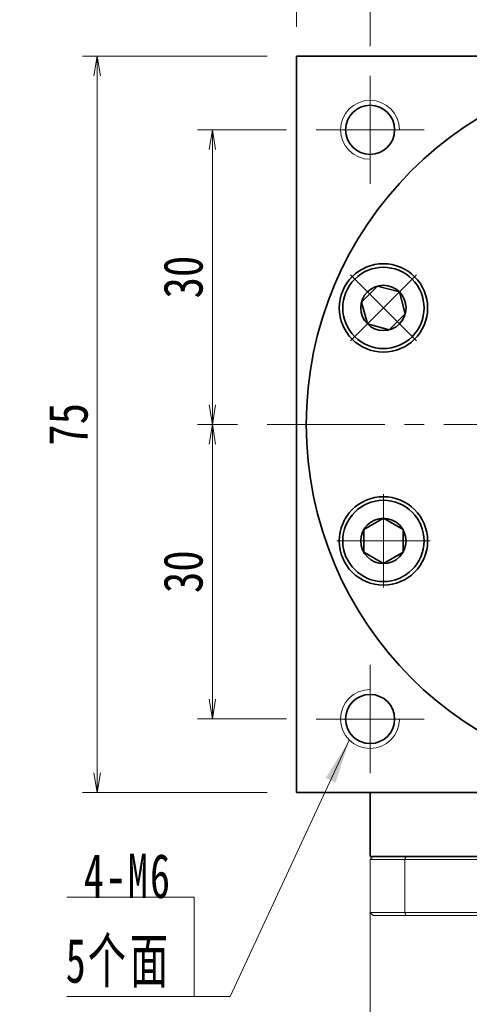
# Model space of a CAD drawing. Header units: millimetres. Extents: x -3 to 535, y 0 to 368.
# Tile 6 of 8: x 257 to 303, y 216 to 317. Entities that reach past the tile are written whole.
import ezdxf

# ---------------------------------------------------------------- set-up
doc = ezdxf.new("R2010")
doc.units = ezdxf.units.MM
doc.set_wipeout_variables(frame=1)
doc.linetypes.add('点画线', pattern=[18, 12, -2, 2, -2])
for name, color, linetype, lineweight in [('EB0_1', 7, 'Continuous', 35), ('中心线层', 1, '点画线', 18), ('尺寸线层', 3, 'Continuous', 18), ('粗实线层', 7, 'Continuous', 35)]:
    doc.layers.add(name, color=color, linetype=linetype, lineweight=lineweight)
doc.styles.add('宋体', font='SimSun.ttf', dxfattribs={"width": 0.8})
doc.styles.add('标准', font='txt', dxfattribs={"width": 0.667})
doc.dimstyles.new('A水平标注$0', dxfattribs={"dimtxt": 3.5, "dimasz": 2, "dimexe": 1.5, "dimexo": 3, "dimgap": 1.1, "dimtad": 1, "dimtoh": 1, "dimdec": 4, "dimdsep": 46, "dimtxsty": '宋体', "dimblk": 'OPEN', "dimcen": 3, "dimclrd": 3, "dimclre": 3, "dimclrt": 6, "dimadec": 0, "dimazin": 0, "dimtm": 1e-09, "dimtfac": 1, "dimtdec": 4, "dimtix": 1, "dimtmove": 0, "dimatfit": 3, "dimldrblk": 'OPEN', "dimfxl": 0, "dimlwd": 13, "dimlwe": 13, "dimarcsym": 0})

# ---------------------------------------------------------------- blocks, each defined once
blk = doc.blocks.new('_Open')
at = {"color": 0, "linetype": 'ByBlock', "lineweight": -2}
for p, q in [((-1, 0.167), (0, 0)), ((-1, -0.167), (0, 0)), ((0, 0), (-1, 0))]:
    blk.add_line(p, q, dxfattribs=at)
blk = doc.blocks.new('*D28')
at = {"layer": 'Defpoints', "color": 0, "transparency": 16777216}
for p in [(292.66, 319.53), (322.66, 315.94), (292.66, 310.94)]:
    blk.add_point(p, dxfattribs=at)
at = {"layer": '尺寸线层', "color": 3, "lineweight": 13, "transparency": 16777216}
for p, q in [((292.66, 313.94), (292.66, 321.03)), ((322.66, 318.94), (322.66, 321.03)), ((320.66, 319.53), (294.66, 319.53))]:
    blk.add_line(p, q, dxfattribs=at)
at = {"layer": '尺寸线层', "color": 3, "lineweight": 13, "transparency": 16777216, "xscale": 2, "yscale": 2, "zscale": 2, "rotation": 180}
blk.add_blockref('_Open', (292.66, 319.53), dxfattribs=at)
at = {"layer": '尺寸线层', "color": 3, "lineweight": 13, "transparency": 16777216, "xscale": 2, "yscale": 2, "zscale": 2}
blk.add_blockref('_Open', (322.66, 319.53), dxfattribs=at)
at = {"layer": '尺寸线层', "color": 6, "transparency": 16777216, "insert": (307.66, 322.48), "char_height": 4, "attachment_point": 5, "style": '宋体', "bg_fill": 3, "box_fill_scale": 1.1, "bg_fill_color": 257, "bg_fill_transparency": 0}
blk.add_mtext('30', dxfattribs=at)
blk = doc.blocks.new('*D30')
at = {"layer": 'Defpoints', "color": 0, "transparency": 16777216}
for p in [(285.16, 331.14), (285.16, 312.94), (360.16, 312.94)]:
    blk.add_point(p, dxfattribs=at)
at = {"layer": '尺寸线层', "color": 3, "lineweight": 13, "transparency": 16777216}
for p, q in [((285.16, 315.94), (285.16, 332.64)), ((360.16, 315.94), (360.16, 332.64)), ((358.16, 331.14), (287.16, 331.14))]:
    blk.add_line(p, q, dxfattribs=at)
at = {"layer": '尺寸线层', "color": 3, "lineweight": 13, "transparency": 16777216, "xscale": 2, "yscale": 2, "zscale": 2, "rotation": 180}
blk.add_blockref('_Open', (285.16, 331.14), dxfattribs=at)
at = {"layer": '尺寸线层', "color": 3, "lineweight": 13, "transparency": 16777216, "xscale": 2, "yscale": 2, "zscale": 2}
blk.add_blockref('_Open', (360.16, 331.14), dxfattribs=at)
at = {"layer": '尺寸线层', "color": 6, "transparency": 16777216, "insert": (322.66, 334.07), "char_height": 4, "attachment_point": 5, "style": '宋体', "bg_fill": 3, "box_fill_scale": 1.1, "bg_fill_color": 257, "bg_fill_transparency": 0}
blk.add_mtext('75', dxfattribs=at)
blk = doc.blocks.new('*D31')
at = {"layer": 'Defpoints', "color": 0, "transparency": 16777216}
for p in [(285.16, 312.94), (264.85, 237.94), (285.16, 237.94)]:
    blk.add_point(p, dxfattribs=at)
at = {"layer": '尺寸线层', "color": 3, "lineweight": 13, "transparency": 16777216}
for p, q in [((282.16, 312.94), (263.35, 312.94)), ((264.85, 310.94), (264.85, 239.94)), ((282.16, 237.94), (263.35, 237.94))]:
    blk.add_line(p, q, dxfattribs=at)
at = {"layer": '尺寸线层', "color": 3, "lineweight": 13, "transparency": 16777216, "xscale": 2, "yscale": 2, "zscale": 2}
for p, rotation in [((264.85, 312.94), 90), ((264.85, 237.94), 270)]:
    blk.add_blockref('_Open', p, dxfattribs=dict(at, rotation=rotation))
at = {"layer": '尺寸线层', "color": 6, "transparency": 16777216, "insert": (261.92, 275.44), "char_height": 4, "attachment_point": 5, "rotation": 90, "style": '宋体', "bg_fill": 3, "box_fill_scale": 1.1, "bg_fill_color": 257, "bg_fill_transparency": 0}
blk.add_mtext('75', dxfattribs=at)
blk = doc.blocks.new('*D32')
at = {"layer": 'Defpoints', "color": 0, "transparency": 16777216}
for p in [(287.16, 305.44), (276.59, 275.44), (282.16, 275.44)]:
    blk.add_point(p, dxfattribs=at)
at = {"layer": '尺寸线层', "color": 3, "lineweight": 13, "transparency": 16777216}
for p, q in [((284.16, 305.44), (275.09, 305.44)), ((276.59, 303.44), (276.59, 277.44)), ((279.16, 275.44), (275.09, 275.44))]:
    blk.add_line(p, q, dxfattribs=at)
at = {"layer": '尺寸线层', "color": 3, "lineweight": 13, "transparency": 16777216, "xscale": 2, "yscale": 2, "zscale": 2}
for p, rotation in [((276.59, 305.44), 90), ((276.59, 275.44), 270)]:
    blk.add_blockref('_Open', p, dxfattribs=dict(at, rotation=rotation))
at = {"layer": '尺寸线层', "color": 6, "transparency": 16777216, "insert": (273.63, 290.44), "char_height": 4, "attachment_point": 5, "rotation": 90, "style": '宋体', "bg_fill": 3, "box_fill_scale": 1.1, "bg_fill_color": 257, "bg_fill_transparency": 0}
blk.add_mtext('30', dxfattribs=at)
blk = doc.blocks.new('*D33')
at = {"layer": 'Defpoints', "color": 0, "transparency": 16777216}
for p in [(282.16, 275.44), (276.59, 245.44), (287.16, 245.44)]:
    blk.add_point(p, dxfattribs=at)
at = {"layer": '尺寸线层', "color": 3, "lineweight": 13, "transparency": 16777216}
for p, q in [((279.16, 275.44), (275.09, 275.44)), ((276.59, 273.44), (276.59, 247.44)), ((284.16, 245.44), (275.09, 245.44))]:
    blk.add_line(p, q, dxfattribs=at)
at = {"layer": '尺寸线层', "color": 3, "lineweight": 13, "transparency": 16777216, "xscale": 2, "yscale": 2, "zscale": 2}
for p, rotation in [((276.59, 275.44), 90), ((276.59, 245.44), 270)]:
    blk.add_blockref('_Open', p, dxfattribs=dict(at, rotation=rotation))
at = {"layer": '尺寸线层', "color": 6, "transparency": 16777216, "insert": (273.63, 260.44), "char_height": 4, "attachment_point": 5, "rotation": 90, "style": '宋体', "bg_fill": 3, "box_fill_scale": 1.1, "bg_fill_color": 257, "bg_fill_transparency": 0}
blk.add_mtext('30', dxfattribs=at)
blk = doc.blocks.new('*X6')
at = {"layer": '尺寸线层', "linetype": 'Continuous'}
blk.add_hatch(color=0, dxfattribs=at).paths.add_polyline_path([(15.81, 26.08), (14.42, 21.77), (13.4, 22.24)], flags=0)
at = {"layer": '尺寸线层', "color": 0, "linetype": 'Continuous'}
blk.add_line((15.81, 26.08), (3.67, 0), dxfattribs=at)
at = {"layer": '尺寸线层', "color": 0}
for p, q in [((0, 10.09), (-12.97, 10.09)), ((0, 0), (0, 10.09)), ((0, 0), (-12.97, 0)), ((3.67, 0), (0, 0))]:
    blk.add_line(p, q, dxfattribs=at)
at = {"layer": '尺寸线层', "color": 0, "insert": (-2.25, 0.9), "char_height": 4.5, "width": 19.9754, "attachment_point": 9, "line_spacing_factor": 1.15057, "style": '标准'}
blk.add_mtext('\\T1.1;4-M6\\P5个面', dxfattribs=at)
blk = doc.blocks.new('*X7')
at = {"layer": '中心线层', "linetype": '点画线', "lineweight": 18}
for p, q in [((0, -4.76), (0, 4.76)), ((-4.76, 0), (4.76, 0))]:
    blk.add_line(p, q, dxfattribs=at)
at = {"layer": '粗实线层'}
for p, q in [((-2.31, 0), (-1.15, 2)), ((-1.15, 2), (1.15, 2)), ((2.31, 0), (1.15, 2)), ((2.31, 0), (1.15, 2)), ((-2.31, 0), (-1.15, -2)), ((2.31, 0), (1.15, -2)), ((-1.15, -2), (1.15, -2))]:
    blk.add_line(p, q, dxfattribs=at)
blk.add_circle((0, 0), 2.31, dxfattribs=at)
for start, end in [(0, 180), (180, 360)]:
    blk.add_arc((0, 0), 4.14, start, end, dxfattribs=at)

msp = doc.modelspace()

# ---------------------------------------------------------------- linework, layer by layer
at = {"color": 7, "linetype": 'Continuous', "lineweight": 15}
for p, q in [((292.65874, 231.13545), (296.20123, 231.13545)), ((292.65874, 231.13545), (292.65874, 225.73545)), ((296.31486, 231.43545), (292.95874, 231.43545)), ((296.20123, 225.73545), (296.20123, 231.13545)), ((296.20123, 231.13545), (349.11625, 231.13545)), ((349.00262, 231.43545), (296.31486, 231.43545)), ((296.20123, 225.73545), (292.65874, 225.73545)), ((322.65874, 225.73545), (296.20123, 225.73545)), ((292.95874, 225.43545), (296.31486, 225.43545)), ((296.31486, 225.43545), (318.42672, 225.43545))]:
    msp.add_line(p, q, dxfattribs=at)
for points in [[(292.65874, 231.13545), (292.95874, 231.43545)], [(296.20123, 231.13545), (296.31486, 231.43545)], [(292.65874, 206.88545), (292.65874, 225.73545)], [(292.65874, 225.73545), (292.95874, 225.43545)], [(296.20123, 225.73545), (296.31486, 225.43545)]]:
    msp.add_open_spline(points, degree=1, dxfattribs=at)
at = {"layer": 'EB0_1'}
msp.add_line((352.65874, 231.43545), (292.65874, 231.43545), dxfattribs=at)
at = {"layer": '中心线层'}
for p, q in [((292.65874, 299.93545), (292.65874, 310.93545)), ((287.15874, 305.43545), (298.15874, 305.43545)), ((282.15874, 275.43545), (363.15874, 275.43545)), ((292.65874, 239.93545), (292.65874, 250.93545)), ((298.15874, 245.43545), (287.15874, 245.43545))]:
    msp.add_line(p, q, dxfattribs=at)
at = {"layer": '粗实线层'}
for p, q in [((285.15874, 312.93545), (360.15874, 312.93545)), ((285.15874, 312.03545), (285.15874, 312.93545)), ((285.15874, 312.93545), (285.15874, 237.93545)), ((285.15874, 237.93545), (360.15874, 237.93545)), ((292.65874, 231.43545), (292.65874, 237.93545))]:
    msp.add_line(p, q, dxfattribs=at)
for centre, radius in [((292.65874, 305.43545), 2.5), ((294.01848, 287.29863), 4.5), ((294.01848, 263.57226), 4.5), ((292.65874, 245.43545), 2.5)]:
    msp.add_circle(centre, radius, dxfattribs=at)
at = {"layer": '粗实线层', "lineweight": 18}
for centre, start, end in [((292.65874, 305.43545), 360, 270), ((292.65874, 245.43545), 90, 360)]:
    msp.add_arc(centre, 3, start, end, dxfattribs=at)

# ---------------------------------------------------------------- next in the draw order: dimensions: what is measured, and where the dimension line sits
at = {"layer": '尺寸线层'}
dim = msp.add_linear_dim(base=(292.65874, 319.52807), p1=(322.65874, 315.93545), p2=(292.65874, 310.93545), angle=180, dimstyle='A水平标注$0', override={"dimtxt": 4, "dimgap": 1, "dimblk": 'Open', "dimtfill": 1, "dimtfillclr": 256}, dxfattribs=at)
dim.commit()
dim.dimension.update_dxf_attribs({"geometry": '*D28', "text_midpoint": (307.65874, 322.48337)})

# ---------------------------------------------------------------- next in the draw order: wipeouts: each hides what was drawn before it
for points in [[(296.9459, 290.22605), (296.92869, 290.24316), (296.91138, 290.26017), (296.89398, 290.27707), (296.87647, 290.29387), (296.85887, 290.31057), (296.84117, 290.32716), (296.82337, 290.34365), (296.80548, 290.36004), (296.78749, 290.37632), (296.7694, 290.3925), (296.75122, 290.40857), (296.73295, 290.42453), (296.71458, 290.44038), (296.69613, 290.45613), (296.67757, 290.47177), (296.65893, 290.4873), (296.6402, 290.50272), (296.62138, 290.51803), (296.60246, 290.53323), (296.58346, 290.54831), (296.56437, 290.56329), (296.5452, 290.57816), (296.52593, 290.59291), (296.50658, 290.60755), (296.48715, 290.62207), (296.46763, 290.63648), (296.44803, 290.65078), (296.42834, 290.66496), (296.40857, 290.67903), (296.38872, 290.69297), (296.38872, 290.69297), (296.22838, 290.79948), (296.06326, 290.89842), (295.89372, 290.98957), (295.72013, 291.07275), (295.54286, 291.14777), (295.3623, 291.21446), (295.17883, 291.2727), (294.99285, 291.32234), (294.80476, 291.36328), (294.61498, 291.39543), (294.4239, 291.41873), (294.23195, 291.43312), (294.03954, 291.43858), (293.84708, 291.43508), (293.655, 291.42264), (293.4637, 291.40129), (293.27359, 291.37107), (293.0851, 291.33204), (292.89863, 291.2843), (292.71457, 291.22794), (292.53334, 291.16308), (292.35532, 291.08987), (292.18089, 291.00847), (292.01043, 290.91904), (291.84432, 290.82179), (291.6829, 290.71692), (291.52654, 290.60466), (291.37556, 290.48526), (291.23029, 290.35896), (291.09105, 290.22605), (291.09105, 290.22605), (290.95814, 290.08682), (290.83185, 289.94155), (290.71245, 289.79057), (290.60019, 289.63421), (290.49532, 289.47279), (290.39807, 289.30668), (290.30864, 289.13622), (290.22724, 288.96179), (290.15403, 288.78377), (290.08917, 288.60253), (290.03281, 288.41848), (289.98506, 288.23201), (289.94604, 288.04351), (289.91582, 287.85341), (289.89446, 287.66211), (289.88202, 287.47002), (289.87853, 287.27757), (289.88398, 287.08515), (289.89837, 286.8932), (289.92167, 286.70213), (289.95383, 286.51234), (289.99477, 286.32426), (290.04441, 286.13828), (290.10264, 285.95481), (290.16934, 285.77425), (290.24436, 285.59698), (290.32753, 285.42339), (290.41869, 285.25385), (290.51763, 285.08873), (290.62413, 284.92839), (290.62413, 284.92839), (290.63808, 284.90854), (290.65215, 284.88877), (290.66633, 284.86908), (290.68062, 284.84948), (290.69504, 284.82996), (290.70956, 284.81052), (290.7242, 284.79117), (290.73895, 284.77191), (290.75382, 284.75273), (290.76879, 284.73364), (290.78388, 284.71464), (290.79908, 284.69573), (290.81439, 284.67691), (290.82981, 284.65817), (290.84534, 284.63953), (290.86098, 284.62098), (290.87673, 284.60252), (290.89258, 284.58416), (290.90854, 284.56588), (290.92461, 284.5477), (290.94079, 284.52962), (290.95707, 284.51163), (290.97345, 284.49374), (290.98994, 284.47594), (291.00654, 284.45824), (291.02324, 284.44063), (291.04004, 284.42313), (291.05694, 284.40572), (291.07395, 284.38842), (291.09105, 284.37121), (291.09105, 284.37121), (291.24827, 284.22201), (291.41309, 284.08125), (291.58504, 283.9493), (291.76367, 283.82654), (291.94848, 283.71329), (292.13895, 283.60986), (292.33459, 283.51655), (292.53483, 283.43361), (292.73915, 283.36126), (292.94696, 283.2997), (293.15772, 283.2491), (293.37084, 283.2096), (293.58573, 283.18131), (293.8018, 283.16431), (294.01848, 283.15863), (294.23515, 283.16431), (294.45122, 283.18131), (294.66611, 283.2096), (294.87923, 283.2491), (295.08999, 283.2997), (295.29781, 283.36126), (295.50212, 283.43361), (295.70237, 283.51655), (295.898, 283.60986), (296.08848, 283.71329), (296.27328, 283.82654), (296.45191, 283.9493), (296.62386, 284.08125), (296.78868, 284.22201), (296.9459, 284.37121), (296.9459, 284.37121), (297.09509, 284.52843), (297.23586, 284.69325), (297.36781, 284.8652), (297.49057, 285.04383), (297.60382, 285.22863), (297.70724, 285.41911), (297.80055, 285.61474), (297.8835, 285.81499), (297.95585, 286.0193), (298.01741, 286.22712), (298.06801, 286.43788), (298.10751, 286.65099), (298.1358, 286.86588), (298.1528, 287.08196), (298.15848, 287.29863), (298.1528, 287.5153), (298.1358, 287.73138), (298.10751, 287.94627), (298.06801, 288.15939), (298.01741, 288.37014), (297.95585, 288.57796), (297.8835, 288.78228), (297.80055, 288.98252), (297.70724, 289.17815), (297.60382, 289.36863), (297.49057, 289.55344), (297.36781, 289.73206), (297.23586, 289.90402), (297.09509, 290.06883)], [(294.01848, 267.71226), (293.99421, 267.71219), (293.96995, 267.71197), (293.94569, 267.71162), (293.92143, 267.71112), (293.89718, 267.71048), (293.87293, 267.7097), (293.84868, 267.70878), (293.82444, 267.70771), (293.80021, 267.7065), (293.77598, 267.70515), (293.75177, 267.70366), (293.72756, 267.70203), (293.70336, 267.70025), (293.67917, 267.69833), (293.655, 267.69627), (293.63083, 267.69407), (293.60668, 267.69173), (293.58255, 267.68924), (293.55843, 267.68662), (293.53432, 267.68385), (293.51023, 267.68094), (293.48616, 267.67789), (293.46211, 267.6747), (293.43808, 267.67137), (293.41406, 267.6679), (293.39007, 267.66429), (293.3661, 267.66054), (293.34215, 267.65664), (293.31823, 267.65261), (293.29433, 267.64843), (293.29433, 267.64843), (293.10564, 267.61037), (292.91892, 267.56357), (292.73459, 267.50815), (292.55302, 267.44422), (292.37463, 267.37191), (292.19979, 267.2914), (292.02888, 267.20284), (291.86227, 267.10643), (291.70033, 267.00239), (291.54339, 266.89093), (291.39181, 266.77229), (291.2459, 266.64674), (291.10599, 266.51454), (290.97237, 266.37598), (290.84534, 266.23136), (290.72517, 266.08099), (290.61212, 265.9252), (290.50643, 265.76432), (290.40833, 265.5987), (290.31804, 265.4287), (290.23575, 265.25469), (290.16163, 265.07704), (290.09586, 264.89614), (290.03856, 264.71237), (289.98986, 264.52614), (289.94988, 264.33785), (289.91869, 264.14791), (289.89637, 263.95672), (289.88295, 263.7647), (289.87848, 263.57226), (289.87848, 263.57226), (289.88295, 263.37982), (289.89637, 263.1878), (289.91869, 262.99661), (289.94988, 262.80666), (289.98986, 262.61837), (290.03856, 262.43214), (290.09586, 262.24838), (290.16163, 262.06748), (290.23575, 261.88983), (290.31804, 261.71582), (290.40833, 261.54582), (290.50643, 261.3802), (290.61212, 261.21932), (290.72517, 261.06353), (290.84534, 260.91316), (290.97237, 260.76854), (291.10599, 260.62998), (291.2459, 260.49778), (291.39181, 260.37223), (291.54339, 260.25359), (291.70033, 260.14213), (291.86227, 260.03808), (292.02888, 259.94168), (292.19979, 259.85312), (292.37463, 259.77261), (292.55302, 259.7003), (292.73459, 259.63637), (292.91892, 259.58095), (293.10564, 259.53415), (293.29433, 259.49608), (293.29433, 259.49608), (293.31823, 259.49191), (293.34215, 259.48788), (293.3661, 259.48398), (293.39007, 259.48023), (293.41406, 259.47662), (293.43808, 259.47314), (293.46211, 259.46981), (293.48616, 259.46662), (293.51023, 259.46357), (293.53432, 259.46067), (293.55843, 259.4579), (293.58255, 259.45527), (293.60668, 259.45279), (293.63083, 259.45045), (293.655, 259.44825), (293.67917, 259.44619), (293.70336, 259.44427), (293.72756, 259.44249), (293.75177, 259.44086), (293.77598, 259.43937), (293.80021, 259.43802), (293.82444, 259.43681), (293.84868, 259.43574), (293.87293, 259.43482), (293.89718, 259.43404), (293.92143, 259.4334), (293.94569, 259.4329), (293.96995, 259.43254), (293.99421, 259.43233), (294.01848, 259.43226), (294.01848, 259.43226), (294.23515, 259.43793), (294.45122, 259.45494), (294.66611, 259.48323), (294.87923, 259.52273), (295.08999, 259.57333), (295.29781, 259.63489), (295.50212, 259.70724), (295.70237, 259.79018), (295.898, 259.88349), (296.08848, 259.98691), (296.27328, 260.10016), (296.45191, 260.22293), (296.62386, 260.35487), (296.78868, 260.49564), (296.9459, 260.64484), (297.09509, 260.80206), (297.23586, 260.96687), (297.36781, 261.13883), (297.49057, 261.31745), (297.60382, 261.50226), (297.70724, 261.69274), (297.80055, 261.88837), (297.8835, 262.08862), (297.95585, 262.29293), (298.01741, 262.50075), (298.06801, 262.7115), (298.10751, 262.92462), (298.1358, 263.13951), (298.1528, 263.35559), (298.15848, 263.57226), (298.15848, 263.57226), (298.1528, 263.78893), (298.1358, 264.00501), (298.10751, 264.2199), (298.06801, 264.43301), (298.01741, 264.64377), (297.95585, 264.85159), (297.8835, 265.0559), (297.80055, 265.25615), (297.70724, 265.45178), (297.60382, 265.64226), (297.49057, 265.82706), (297.36781, 266.00569), (297.23586, 266.17765), (297.09509, 266.34246), (296.9459, 266.49968), (296.78868, 266.64888), (296.62386, 266.78964), (296.45191, 266.92159), (296.27328, 267.04436), (296.08848, 267.1576), (295.898, 267.26103), (295.70237, 267.35434), (295.50212, 267.43728), (295.29781, 267.50963), (295.08999, 267.57119), (294.87923, 267.62179), (294.66611, 267.66129), (294.45122, 267.68958), (294.23515, 267.70659)]]:
    msp.add_wipeout(points).dxf.layer = '粗实线层'

# ---------------------------------------------------------------- next in the draw order: block references
at = {"layer": '粗实线层', "rotation": 90}
msp.add_blockref('*X7', (294.01848, 263.57226), dxfattribs=at)

# ---------------------------------------------------------------- next in the draw order: dimensions: what is measured, and where the dimension line sits
at = {"layer": '尺寸线层'}
dim = msp.add_linear_dim(base=(285.15874, 331.13798), p1=(360.15874, 312.93545), p2=(285.15874, 312.93545), dimstyle='A水平标注$0', override={"dimtxt": 4, "dimgap": 1, "dimblk": 'Open', "dimtfill": 1, "dimtfillclr": 256}, dxfattribs=at)
dim.commit()
dim.dimension.update_dxf_attribs({"geometry": '*D30', "text_midpoint": (322.65874, 334.07094)})

# ---------------------------------------------------------------- next in the draw order: dimensions: what is measured, and where the dimension line sits
dim = msp.add_linear_dim(base=(264.85226, 237.93545), p1=(285.15874, 312.93545), p2=(285.15874, 237.93545), angle=270, dimstyle='A水平标注$0', override={"dimtxt": 4, "dimgap": 1, "dimblk": 'Open', "dimtfill": 1, "dimtfillclr": 256}, dxfattribs=at)
dim.commit()
dim.dimension.update_dxf_attribs({"geometry": '*D31', "text_midpoint": (261.9193, 275.43545)})

# ---------------------------------------------------------------- next in the draw order: block references
msp.add_blockref('*X6', (274.72956, 217.18918), dxfattribs=at)

# ---------------------------------------------------------------- next in the draw order: dimensions: what is measured, and where the dimension line sits
dim = msp.add_linear_dim(base=(276.58636, 275.43545), p1=(287.15874, 305.43545), p2=(282.15874, 275.43545), angle=270, dimstyle='A水平标注$0', override={"dimtxt": 4, "dimgap": 1, "dimblk": 'Open', "dimtfill": 1, "dimtfillclr": 256}, dxfattribs=at)
dim.commit()
dim.dimension.update_dxf_attribs({"geometry": '*D32', "text_midpoint": (273.63105, 290.43545)})

# ---------------------------------------------------------------- next in the draw order: block references
at = {"layer": '粗实线层', "rotation": 45.00000000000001}
msp.add_blockref('*X7', (294.01848, 287.29863), dxfattribs=at)

# ---------------------------------------------------------------- next in the draw order: dimensions: what is measured, and where the dimension line sits
at = {"layer": '尺寸线层'}
dim = msp.add_linear_dim(base=(276.58636, 245.43545), p1=(282.15874, 275.43545), p2=(287.15874, 245.43545), angle=270, dimstyle='A水平标注$0', override={"dimtxt": 4, "dimgap": 1, "dimblk": 'Open', "dimtfill": 1, "dimtfillclr": 256}, dxfattribs=at)
dim.commit()
dim.dimension.update_dxf_attribs({"geometry": '*D33', "text_midpoint": (273.63105, 260.43545)})

# ---------------------------------------------------------------- next in the draw order: linework, layer by layer
at = {"layer": '粗实线层'}
msp.add_circle((322.65874, 275.43545), 36.5, dxfattribs=at)

doc.saveas('drawing.dxf')
